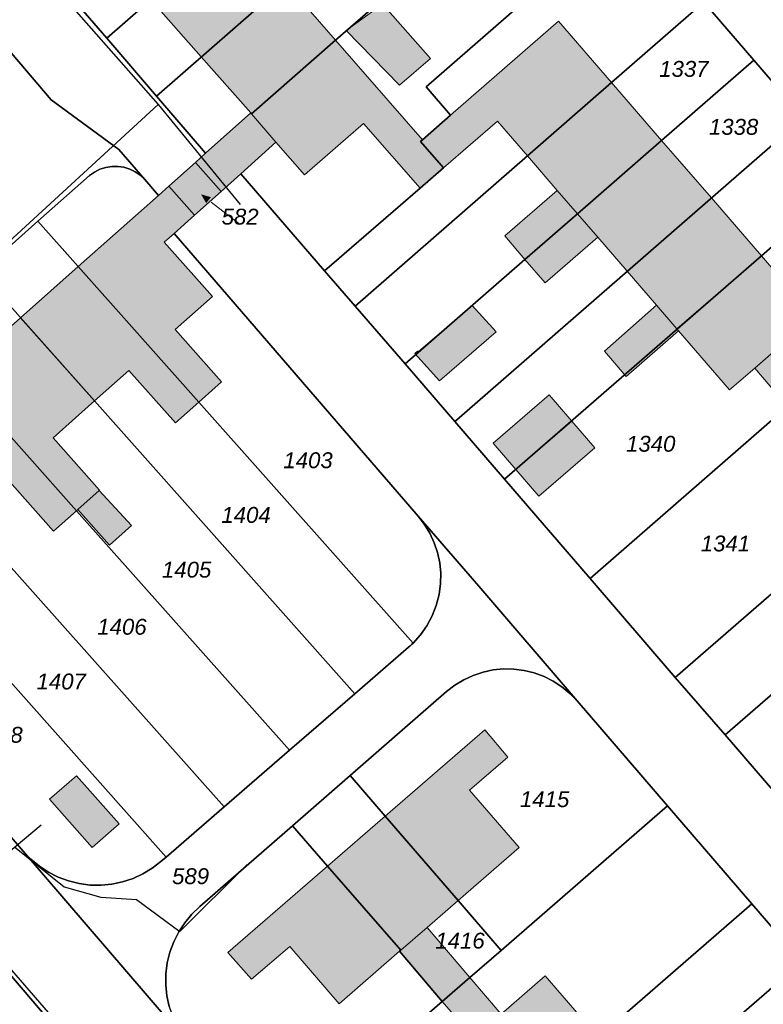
# Model space of a CAD drawing. Header units: metres. Extents: x 32338650 to 32340431, y 5701793 to 5703325.
# Tile 251 of 256: x 32339893 to 32339951, y 5702646 to 5702724. Entities that reach past the tile are written whole.
import ezdxf

# ---------------------------------------------------------------- set-up
doc = ezdxf.new("R2010")
doc.units = ezdxf.units.M
doc.header["$LTSCALE"] = 0.1
doc.layers.add('Keine', color=7, linetype='Continuous', lineweight=9)
for name, color, linetype, lineweight, true_color in [('LPB-BE-Flurstück_Grenze', 7, 'Continuous', 70, 0x004c99), ('LPB-BE-Flurstück_Nummer', 7, 'Continuous', 70, 0x004c99), ('LPB-BE-Gebäude', 7, 'Continuous', 70, 0x004c99), ('LPB-BE-Leitung_VodavoneWest_linie_FS', 7, 'Continuous', 50, 0xedede2), ('LPB-BE-Straße', 7, 'Continuous', 70, 0x004c99)]:
    doc.layers.add(name, color=color, linetype=linetype, lineweight=lineweight, true_color=true_color)
doc.styles.add('Arial (italic)', font='ariali.ttf')

# ---------------------------------------------------------------- blocks, each defined once
blk = doc.blocks.new('2004')
at = {"layer": 'Keine', "color": 7, "linetype": 'Continuous'}
blk.add_solid([(0, 0), (0.75, -0.3), (0.75, 0.3)], dxfattribs=at)

msp = doc.modelspace()

# ---------------------------------------------------------------- hatches: boundary and pattern name
at = {"layer": 'LPB-BE-Gebäude', "linetype": 'Continuous', "lineweight": 0, "true_color": 0xc7c8ca}
for points in [[(32339902.821, 5702725.372), (32339906.788, 5702720.846), (32339913.421, 5702726.648), (32339911.815, 5702728.495), (32339909.473, 5702731.173), (32339902.821, 5702725.372)], [(32339902.821, 5702725.372), (32339906.788, 5702720.846), (32339913.421, 5702726.648), (32339911.815, 5702728.495), (32339909.473, 5702731.173), (32339902.821, 5702725.372)], [(32339913.421, 5702726.648), (32339906.788, 5702720.846), (32339910.701, 5702716.452), (32339910.738, 5702716.361), (32339917.36, 5702722.154), (32339915.028, 5702724.831), (32339913.421, 5702726.648)], [(32339913.421, 5702726.648), (32339906.788, 5702720.846), (32339910.701, 5702716.452), (32339910.738, 5702716.361), (32339917.36, 5702722.154), (32339915.028, 5702724.831), (32339913.421, 5702726.648)], [(32339918.212, 5702722.929), (32339922.389, 5702718.615), (32339924.837, 5702720.726), (32339920.878, 5702725.222), (32339920.504, 5702724.897), (32339920.667, 5702724.72), (32339918.212, 5702722.929)], [(32339918.212, 5702722.929), (32339922.389, 5702718.615), (32339924.837, 5702720.726), (32339920.878, 5702725.222), (32339920.504, 5702724.897), (32339920.667, 5702724.72), (32339918.212, 5702722.929)], [(32339924.059, 5702714.193), (32339925.865, 5702712.118), (32339930.109, 5702715.786), (32339932.469, 5702713.058), (32339939.09, 5702718.831), (32339934.925, 5702723.665), (32339926.425, 5702716.258), (32339924.214, 5702714.327), (32339924.059, 5702714.193)], [(32339924.059, 5702714.193), (32339925.865, 5702712.118), (32339930.109, 5702715.786), (32339932.469, 5702713.058), (32339939.09, 5702718.831), (32339934.925, 5702723.665), (32339926.425, 5702716.258), (32339924.214, 5702714.327), (32339924.059, 5702714.193)], [(32339917.36, 5702722.154), (32339910.738, 5702716.361), (32339910.701, 5702716.452), (32339907.138, 5702713.256), (32339906.348, 5702712.538), (32339908.366, 5702710.263), (32339909.904, 5702711.651), (32339912.668, 5702714.14), (32339914.925, 5702711.576), (32339919.564, 5702715.608), (32339924.018, 5702710.512), (32339925.865, 5702712.118), (32339924.059, 5702714.193), (32339924.214, 5702714.327), (32339917.36, 5702722.154)], [(32339917.36, 5702722.154), (32339910.738, 5702716.361), (32339910.701, 5702716.452), (32339907.138, 5702713.256), (32339906.348, 5702712.538), (32339908.366, 5702710.263), (32339909.904, 5702711.651), (32339912.668, 5702714.14), (32339914.925, 5702711.576), (32339919.564, 5702715.608), (32339924.018, 5702710.512), (32339925.865, 5702712.118), (32339924.059, 5702714.193), (32339924.214, 5702714.327), (32339917.36, 5702722.154)], [(32339934.819, 5702710.329), (32339930.679, 5702706.756), (32339932.265, 5702704.9), (32339936.405, 5702708.503), (32339943.026, 5702714.266), (32339939.09, 5702718.831), (32339932.469, 5702713.058), (32339934.819, 5702710.329)], [(32339934.819, 5702710.329), (32339930.679, 5702706.756), (32339932.265, 5702704.9), (32339936.405, 5702708.503), (32339943.026, 5702714.266), (32339939.09, 5702718.831), (32339932.469, 5702713.058), (32339934.819, 5702710.329)], [(32339906.348, 5702712.538), (32339908.366, 5702710.263), (32339909.904, 5702711.651), (32339912.668, 5702714.14), (32339910.738, 5702716.361), (32339910.701, 5702716.452), (32339907.138, 5702713.256), (32339906.348, 5702712.538)], [(32339906.348, 5702712.538), (32339908.366, 5702710.263), (32339909.904, 5702711.651), (32339912.668, 5702714.14), (32339910.738, 5702716.361), (32339910.701, 5702716.452), (32339907.138, 5702713.256), (32339906.348, 5702712.538)], [(32339936.405, 5702708.503), (32339932.265, 5702704.9), (32339933.87, 5702703.053), (32339938, 5702706.646), (32339940.313, 5702703.979), (32339946.944, 5702709.742), (32339943.026, 5702714.266), (32339936.405, 5702708.503)], [(32339936.405, 5702708.503), (32339932.265, 5702704.9), (32339933.87, 5702703.053), (32339938, 5702706.646), (32339940.313, 5702703.979), (32339946.944, 5702709.742), (32339943.026, 5702714.266), (32339936.405, 5702708.503)], [(32339897.116, 5702704.34), (32339906.596, 5702693.674), (32339908.382, 5702695.262), (32339904.739, 5702699.394), (32339907.667, 5702701.996), (32339903.879, 5702706.254), (32339904.667, 5702706.933), (32339906.268, 5702708.378), (32339908.366, 5702710.263), (32339906.348, 5702712.538), (32339904.24, 5702710.673), (32339903.429, 5702709.925), (32339897.116, 5702704.34)], [(32339897.116, 5702704.34), (32339906.596, 5702693.674), (32339908.382, 5702695.262), (32339904.739, 5702699.394), (32339907.667, 5702701.996), (32339903.879, 5702706.254), (32339904.667, 5702706.933), (32339906.268, 5702708.378), (32339908.366, 5702710.263), (32339906.348, 5702712.538), (32339904.24, 5702710.673), (32339903.429, 5702709.925), (32339897.116, 5702704.34)], [(32339904.24, 5702710.673), (32339906.268, 5702708.378), (32339908.366, 5702710.263), (32339906.348, 5702712.538), (32339904.24, 5702710.673)], [(32339904.24, 5702710.673), (32339906.268, 5702708.378), (32339908.366, 5702710.263), (32339906.348, 5702712.538), (32339904.24, 5702710.673)], [(32339934.819, 5702710.329), (32339930.679, 5702706.756), (32339932.265, 5702704.9), (32339936.405, 5702708.503), (32339934.819, 5702710.329)], [(32339934.819, 5702710.329), (32339930.679, 5702706.756), (32339932.265, 5702704.9), (32339936.405, 5702708.503), (32339934.819, 5702710.329)], [(32339944.24, 5702699.435), (32339950.88, 5702705.187), (32339946.944, 5702709.742), (32339940.313, 5702703.979), (32339942.615, 5702701.303), (32339944.24, 5702699.435)], [(32339944.24, 5702699.435), (32339950.88, 5702705.187), (32339946.944, 5702709.742), (32339940.313, 5702703.979), (32339942.615, 5702701.303), (32339944.24, 5702699.435)], [(32339932.265, 5702704.9), (32339933.87, 5702703.053), (32339938, 5702706.646), (32339936.405, 5702708.503), (32339932.265, 5702704.9)], [(32339932.265, 5702704.9), (32339933.87, 5702703.053), (32339938, 5702706.646), (32339936.405, 5702708.503), (32339932.265, 5702704.9)], [(32339944.354, 5702699.29), (32339948.377, 5702694.642), (32339950.367, 5702696.332), (32339952.946, 5702693.314), (32339955.093, 5702695.177), (32339952.505, 5702698.195), (32339955.016, 5702700.384), (32339950.88, 5702705.187), (32339944.24, 5702699.435), (32339944.354, 5702699.29)], [(32339944.354, 5702699.29), (32339948.377, 5702694.642), (32339950.367, 5702696.332), (32339952.946, 5702693.314), (32339955.093, 5702695.177), (32339952.505, 5702698.195), (32339955.016, 5702700.384), (32339950.88, 5702705.187), (32339944.24, 5702699.435), (32339944.354, 5702699.29)], [(32339904.768, 5702692.047), (32339906.596, 5702693.674), (32339897.116, 5702704.34), (32339892.567, 5702700.304), (32339898.403, 5702693.76), (32339901.104, 5702696.161), (32339904.768, 5702692.047)], [(32339904.768, 5702692.047), (32339906.596, 5702693.674), (32339897.116, 5702704.34), (32339892.567, 5702700.304), (32339898.403, 5702693.76), (32339901.104, 5702696.161), (32339904.768, 5702692.047)], [(32339925.549, 5702695.348), (32339930.009, 5702699.198), (32339928.113, 5702701.267), (32339923.871, 5702697.629), (32339923.823, 5702697.681), (32339923.615, 5702697.499), (32339925.549, 5702695.348)], [(32339925.549, 5702695.348), (32339930.009, 5702699.198), (32339928.113, 5702701.267), (32339923.871, 5702697.629), (32339923.823, 5702697.681), (32339923.615, 5702697.499), (32339925.549, 5702695.348)], [(32339938.523, 5702697.668), (32339940.243, 5702695.676), (32339944.354, 5702699.29), (32339944.24, 5702699.435), (32339942.615, 5702701.303), (32339938.523, 5702697.668)], [(32339938.523, 5702697.668), (32339940.243, 5702695.676), (32339944.354, 5702699.29), (32339944.24, 5702699.435), (32339942.615, 5702701.303), (32339938.523, 5702697.668)], [(32339895.142, 5702690.851), (32339898.403, 5702693.76), (32339892.567, 5702700.304), (32339887.488, 5702695.779), (32339896.969, 5702685.122), (32339897.073, 5702685.218), (32339898.755, 5702686.71), (32339898.796, 5702686.738), (32339895.142, 5702690.851)], [(32339895.142, 5702690.851), (32339898.403, 5702693.76), (32339892.567, 5702700.304), (32339887.488, 5702695.779), (32339896.969, 5702685.122), (32339897.073, 5702685.218), (32339898.755, 5702686.71), (32339898.796, 5702686.738), (32339895.142, 5702690.851)], [(32339950.367, 5702696.332), (32339952.946, 5702693.314), (32339955.093, 5702695.177), (32339952.505, 5702698.195), (32339950.367, 5702696.332)], [(32339950.367, 5702696.332), (32339952.946, 5702693.314), (32339955.093, 5702695.177), (32339952.505, 5702698.195), (32339950.367, 5702696.332)], [(32339891.507, 5702687.618), (32339895.161, 5702683.515), (32339896.969, 5702685.122), (32339887.488, 5702695.779), (32339882.388, 5702691.244), (32339888.215, 5702684.701), (32339891.507, 5702687.618)], [(32339891.507, 5702687.618), (32339895.161, 5702683.515), (32339896.969, 5702685.122), (32339887.488, 5702695.779), (32339882.388, 5702691.244), (32339888.215, 5702684.701), (32339891.507, 5702687.618)], [(32339929.771, 5702690.441), (32339931.567, 5702688.366), (32339935.956, 5702692.169), (32339934.18, 5702694.254), (32339929.771, 5702690.441)], [(32339929.771, 5702690.441), (32339931.567, 5702688.366), (32339935.956, 5702692.169), (32339934.18, 5702694.254), (32339929.771, 5702690.441)], [(32339931.567, 5702688.366), (32339933.363, 5702686.271), (32339937.761, 5702690.064), (32339935.956, 5702692.169), (32339931.567, 5702688.366)], [(32339931.567, 5702688.366), (32339933.363, 5702686.271), (32339937.761, 5702690.064), (32339935.956, 5702692.169), (32339931.567, 5702688.366)], [(32339897.073, 5702685.218), (32339899.57, 5702682.413), (32339901.294, 5702683.944), (32339898.755, 5702686.71), (32339897.073, 5702685.218)], [(32339897.073, 5702685.218), (32339899.57, 5702682.413), (32339901.294, 5702683.944), (32339898.755, 5702686.71), (32339897.073, 5702685.218)], [(32339930.93, 5702665.726), (32339929.106, 5702667.862), (32339921.282, 5702661.078), (32339927.005, 5702654.438), (32339931.819, 5702658.614), (32339927.92, 5702663.107), (32339930.93, 5702665.726)], [(32339930.93, 5702665.726), (32339929.106, 5702667.862), (32339921.282, 5702661.078), (32339927.005, 5702654.438), (32339931.819, 5702658.614), (32339927.92, 5702663.107), (32339930.93, 5702665.726)], [(32339898.194, 5702658.612), (32339900.331, 5702660.456), (32339896.964, 5702664.247), (32339894.837, 5702662.403), (32339898.194, 5702658.612)], [(32339898.194, 5702658.612), (32339900.331, 5702660.456), (32339896.964, 5702664.247), (32339894.837, 5702662.403), (32339898.194, 5702658.612)], [(32339927.005, 5702654.438), (32339921.282, 5702661.078), (32339916.737, 5702657.131), (32339922.501, 5702650.52), (32339922.398, 5702650.434), (32339925.768, 5702646.483), (32339927.947, 5702648.375), (32339924.566, 5702652.307), (32339927.005, 5702654.438)], [(32339927.005, 5702654.438), (32339921.282, 5702661.078), (32339916.737, 5702657.131), (32339922.501, 5702650.52), (32339922.398, 5702650.434), (32339925.768, 5702646.483), (32339927.947, 5702648.375), (32339924.566, 5702652.307), (32339927.005, 5702654.438)], [(32339913.776, 5702650.798), (32339917.655, 5702646.305), (32339922.398, 5702650.434), (32339922.501, 5702650.52), (32339916.737, 5702657.131), (32339908.883, 5702650.338), (32339910.739, 5702648.24), (32339913.776, 5702650.798)], [(32339913.776, 5702650.798), (32339917.655, 5702646.305), (32339922.398, 5702650.434), (32339922.501, 5702650.52), (32339916.737, 5702657.131), (32339908.883, 5702650.338), (32339910.739, 5702648.24), (32339913.776, 5702650.798)], [(32339925.768, 5702646.483), (32339927.947, 5702648.375), (32339924.566, 5702652.307), (32339922.501, 5702650.52), (32339922.398, 5702650.434), (32339925.768, 5702646.483)], [(32339925.768, 5702646.483), (32339927.947, 5702648.375), (32339924.566, 5702652.307), (32339922.501, 5702650.52), (32339922.398, 5702650.434), (32339925.768, 5702646.483)], [(32339927.278, 5702642.778), (32339931.423, 5702637.935), (32339938.042, 5702643.668), (32339933.867, 5702648.502), (32339930.411, 5702645.492), (32339927.947, 5702648.375), (32339925.768, 5702646.483), (32339928.243, 5702643.609), (32339927.278, 5702642.778)], [(32339927.278, 5702642.778), (32339931.423, 5702637.935), (32339938.042, 5702643.668), (32339933.867, 5702648.502), (32339930.411, 5702645.492), (32339927.947, 5702648.375), (32339925.768, 5702646.483), (32339928.243, 5702643.609), (32339927.278, 5702642.778)]]:
    msp.add_hatch(color=9, dxfattribs=at).paths.add_polyline_path(points)

# ---------------------------------------------------------------- linework, layer by layer
at = {"layer": 'LPB-BE-Flurstück_Grenze', "color": 253, "linetype": 'Continuous', "lineweight": 25, "true_color": 0xadadad, "transparency": 33554687, "flags": 128}
for points in [[(32339895.819, 5702783.832), (32339899.697, 5702779.329), (32339903.614, 5702774.786), (32339907.55, 5702770.211), (32339912.202, 5702764.806), (32339913.148, 5702763.707), (32339919.051, 5702756.85), (32339923.609, 5702751.569), (32339927.535, 5702747.005), (32339931.471, 5702742.45), (32339935.388, 5702737.906), (32339938.56, 5702734.224), (32339940.26, 5702732.242), (32339946.365, 5702725.167), (32339950.291, 5702720.603), (32339954.208, 5702716.059)], [(32339895.819, 5702783.832), (32339899.697, 5702779.329), (32339903.614, 5702774.786), (32339907.55, 5702770.211), (32339912.202, 5702764.806), (32339913.148, 5702763.707), (32339919.051, 5702756.85), (32339923.609, 5702751.569), (32339927.535, 5702747.005), (32339931.471, 5702742.45), (32339935.388, 5702737.906), (32339938.56, 5702734.224), (32339940.26, 5702732.242), (32339946.365, 5702725.167), (32339950.291, 5702720.603), (32339954.208, 5702716.059)], [(32339895.427, 5702726.876), (32339899.353, 5702722.312), (32339909.473, 5702731.173), (32339927.535, 5702747.005), (32339923.609, 5702751.569), (32339909.668, 5702739.351), (32339898.894, 5702729.916), (32339895.427, 5702726.876)], [(32339895.427, 5702726.876), (32339899.353, 5702722.312), (32339909.473, 5702731.173), (32339927.535, 5702747.005), (32339923.609, 5702751.569), (32339909.668, 5702739.351), (32339898.894, 5702729.916), (32339895.427, 5702726.876)], [(32339899.353, 5702722.312), (32339903.269, 5702717.748), (32339913.421, 5702726.648), (32339917.573, 5702730.281), (32339931.471, 5702742.45), (32339927.535, 5702747.005), (32339909.473, 5702731.173), (32339899.353, 5702722.312)], [(32339899.353, 5702722.312), (32339903.269, 5702717.748), (32339913.421, 5702726.648), (32339917.573, 5702730.281), (32339931.471, 5702742.45), (32339927.535, 5702747.005), (32339909.473, 5702731.173), (32339899.353, 5702722.312)], [(32339903.269, 5702717.748), (32339907.138, 5702713.256), (32339910.701, 5702716.452), (32339910.738, 5702716.361), (32339917.36, 5702722.154), (32339920.504, 5702724.897), (32339920.878, 5702725.222), (32339935.388, 5702737.906), (32339931.471, 5702742.45), (32339917.573, 5702730.281), (32339913.421, 5702726.648), (32339903.269, 5702717.748)], [(32339903.269, 5702717.748), (32339907.138, 5702713.256), (32339910.701, 5702716.452), (32339910.738, 5702716.361), (32339917.36, 5702722.154), (32339920.504, 5702724.897), (32339920.878, 5702725.222), (32339935.388, 5702737.906), (32339931.471, 5702742.45), (32339917.573, 5702730.281), (32339913.421, 5702726.648), (32339903.269, 5702717.748)], [(32339874.082, 5702741.792), (32339890.902, 5702722.208), (32339894.972, 5702717.478), (32339900.305, 5702713.556), (32339902.34, 5702711.191), (32339903.429, 5702709.925), (32339904.24, 5702710.673), (32339906.348, 5702712.538), (32339907.138, 5702713.256), (32339903.269, 5702717.748), (32339899.353, 5702722.312), (32339895.427, 5702726.876)], [(32339874.082, 5702741.792), (32339890.902, 5702722.208), (32339894.972, 5702717.478), (32339900.305, 5702713.556), (32339902.34, 5702711.191), (32339903.429, 5702709.925), (32339904.24, 5702710.673), (32339906.348, 5702712.538), (32339907.138, 5702713.256), (32339903.269, 5702717.748), (32339899.353, 5702722.312), (32339895.427, 5702726.876)], [(32339920.504, 5702724.897), (32339917.36, 5702722.154), (32339910.738, 5702716.361), (32339910.701, 5702716.452), (32339907.138, 5702713.256), (32339906.348, 5702712.538), (32339908.366, 5702710.263), (32339909.904, 5702711.651), (32339916.506, 5702704.005), (32339924.018, 5702710.512), (32339925.865, 5702712.118), (32339924.059, 5702714.193), (32339924.214, 5702714.327), (32339926.425, 5702716.258), (32339924.485, 5702718.489), (32339933.244, 5702726.125), (32339931.533, 5702728.087), (32339935.705, 5702731.729), (32339938.56, 5702734.224), (32339935.388, 5702737.906), (32339920.878, 5702725.222), (32339920.504, 5702724.897)], [(32339920.504, 5702724.897), (32339917.36, 5702722.154), (32339910.738, 5702716.361), (32339910.701, 5702716.452), (32339907.138, 5702713.256), (32339906.348, 5702712.538), (32339908.366, 5702710.263), (32339909.904, 5702711.651), (32339916.506, 5702704.005), (32339924.018, 5702710.512), (32339925.865, 5702712.118), (32339924.059, 5702714.193), (32339924.214, 5702714.327), (32339926.425, 5702716.258), (32339924.485, 5702718.489), (32339933.244, 5702726.125), (32339931.533, 5702728.087), (32339935.705, 5702731.729), (32339938.56, 5702734.224), (32339935.388, 5702737.906), (32339920.878, 5702725.222), (32339920.504, 5702724.897)], [(32339924.059, 5702714.193), (32339925.865, 5702712.118), (32339924.018, 5702710.512), (32339916.506, 5702704.005), (32339918.904, 5702701.225), (32339932.469, 5702713.058), (32339939.09, 5702718.831), (32339946.365, 5702725.167), (32339940.26, 5702732.242), (32339933.244, 5702726.125), (32339924.485, 5702718.489), (32339926.425, 5702716.258), (32339924.214, 5702714.327), (32339924.059, 5702714.193)], [(32339924.059, 5702714.193), (32339925.865, 5702712.118), (32339924.018, 5702710.512), (32339916.506, 5702704.005), (32339918.904, 5702701.225), (32339932.469, 5702713.058), (32339939.09, 5702718.831), (32339946.365, 5702725.167), (32339940.26, 5702732.242), (32339933.244, 5702726.125), (32339924.485, 5702718.489), (32339926.425, 5702716.258), (32339924.214, 5702714.327), (32339924.059, 5702714.193)], [(32339918.904, 5702701.225), (32339922.831, 5702696.671), (32339932.265, 5702704.9), (32339936.405, 5702708.503), (32339943.026, 5702714.266), (32339950.291, 5702720.603), (32339946.365, 5702725.167), (32339939.09, 5702718.831), (32339932.469, 5702713.058), (32339918.904, 5702701.225)], [(32339918.904, 5702701.225), (32339922.831, 5702696.671), (32339932.265, 5702704.9), (32339936.405, 5702708.503), (32339943.026, 5702714.266), (32339950.291, 5702720.603), (32339946.365, 5702725.167), (32339939.09, 5702718.831), (32339932.469, 5702713.058), (32339918.904, 5702701.225)], [(32339889.401, 5702703.876), (32339893.939, 5702707.913), (32339897.989, 5702711.5), (32339898.381, 5702711.783), (32339898.811, 5702712.002), (32339899.271, 5702712.151), (32339899.748, 5702712.227), (32339900.231, 5702712.228), (32339900.707, 5702712.158), (32339901.167, 5702712.015), (32339901.6, 5702711.803), (32339901.994, 5702711.526), (32339902.34, 5702711.191), (32339900.305, 5702713.556), (32339894.972, 5702717.478), (32339890.902, 5702722.208)], [(32339889.401, 5702703.876), (32339893.939, 5702707.913), (32339897.989, 5702711.5), (32339898.381, 5702711.783), (32339898.811, 5702712.002), (32339899.271, 5702712.151), (32339899.748, 5702712.227), (32339900.231, 5702712.228), (32339900.707, 5702712.158), (32339901.167, 5702712.015), (32339901.6, 5702711.803), (32339901.994, 5702711.526), (32339902.34, 5702711.191), (32339900.305, 5702713.556), (32339894.972, 5702717.478), (32339890.902, 5702722.208)], [(32339922.831, 5702696.671), (32339926.748, 5702692.137), (32339926.904, 5702692.27), (32339954.208, 5702716.059), (32339950.291, 5702720.603), (32339943.026, 5702714.266), (32339936.405, 5702708.503), (32339932.265, 5702704.9), (32339922.831, 5702696.671)], [(32339922.831, 5702696.671), (32339926.748, 5702692.137), (32339926.904, 5702692.27), (32339954.208, 5702716.059), (32339950.291, 5702720.603), (32339943.026, 5702714.266), (32339936.405, 5702708.503), (32339932.265, 5702704.9), (32339922.831, 5702696.671)], [(32339930.665, 5702687.593), (32339950.88, 5702705.187), (32339958.134, 5702711.505), (32339954.208, 5702716.059), (32339926.904, 5702692.27), (32339926.748, 5702692.137), (32339930.665, 5702687.593)], [(32339930.665, 5702687.593), (32339950.88, 5702705.187), (32339958.134, 5702711.505), (32339954.208, 5702716.059), (32339926.904, 5702692.27), (32339926.748, 5702692.137), (32339930.665, 5702687.593)], [(32339904.24, 5702710.673), (32339906.268, 5702708.378), (32339908.366, 5702710.263), (32339906.348, 5702712.538), (32339904.24, 5702710.673)], [(32339904.24, 5702710.673), (32339906.268, 5702708.378), (32339908.366, 5702710.263), (32339906.348, 5702712.538), (32339904.24, 5702710.673)], [(32339902.34, 5702711.191), (32339901.994, 5702711.526), (32339901.6, 5702711.803), (32339901.167, 5702712.015), (32339900.707, 5702712.158), (32339900.231, 5702712.228), (32339899.748, 5702712.227), (32339899.271, 5702712.151), (32339898.811, 5702712.002), (32339898.381, 5702711.783), (32339897.989, 5702711.5), (32339893.939, 5702707.913), (32339897.116, 5702704.34), (32339906.596, 5702693.674), (32339923.462, 5702674.698), (32339924.05, 5702675.351), (32339924.556, 5702676.069), (32339924.971, 5702676.843), (32339925.291, 5702677.661), (32339925.51, 5702678.512), (32339925.625, 5702679.383), (32339925.639, 5702680.202), (32339925.562, 5702681.017), (32339925.394, 5702681.818), (32339925.137, 5702682.596), (32339924.794, 5702683.339), (32339924.371, 5702684.04), (32339923.871, 5702684.689), (32339904.667, 5702706.933), (32339906.268, 5702708.378), (32339904.24, 5702710.673), (32339903.429, 5702709.925), (32339902.34, 5702711.191)], [(32339902.34, 5702711.191), (32339901.994, 5702711.526), (32339901.6, 5702711.803), (32339901.167, 5702712.015), (32339900.707, 5702712.158), (32339900.231, 5702712.228), (32339899.748, 5702712.227), (32339899.271, 5702712.151), (32339898.811, 5702712.002), (32339898.381, 5702711.783), (32339897.989, 5702711.5), (32339893.939, 5702707.913), (32339897.116, 5702704.34), (32339906.596, 5702693.674), (32339923.462, 5702674.698), (32339924.05, 5702675.351), (32339924.556, 5702676.069), (32339924.971, 5702676.843), (32339925.291, 5702677.661), (32339925.51, 5702678.512), (32339925.625, 5702679.383), (32339925.639, 5702680.202), (32339925.562, 5702681.017), (32339925.394, 5702681.818), (32339925.137, 5702682.596), (32339924.794, 5702683.339), (32339924.371, 5702684.04), (32339923.871, 5702684.689), (32339904.667, 5702706.933), (32339906.268, 5702708.378), (32339904.24, 5702710.673), (32339903.429, 5702709.925), (32339902.34, 5702711.191)], [(32339951.931, 5702662.933), (32339948.024, 5702667.466), (32339944.107, 5702672), (32339937.4, 5702679.781), (32339930.665, 5702687.593), (32339926.748, 5702692.137), (32339922.831, 5702696.671), (32339918.904, 5702701.225), (32339916.506, 5702704.005), (32339909.904, 5702711.651), (32339908.366, 5702710.263), (32339906.268, 5702708.378), (32339904.667, 5702706.933), (32339923.871, 5702684.689), (32339928.639, 5702679.17), (32339936.385, 5702670.145), (32339943.492, 5702661.878), (32339950.141, 5702654.16), (32339954.057, 5702649.606)], [(32339951.931, 5702662.933), (32339948.024, 5702667.466), (32339944.107, 5702672), (32339937.4, 5702679.781), (32339930.665, 5702687.593), (32339926.748, 5702692.137), (32339922.831, 5702696.671), (32339918.904, 5702701.225), (32339916.506, 5702704.005), (32339909.904, 5702711.651), (32339908.366, 5702710.263), (32339906.268, 5702708.378), (32339904.667, 5702706.933), (32339923.871, 5702684.689), (32339928.639, 5702679.17), (32339936.385, 5702670.145), (32339943.492, 5702661.878), (32339950.141, 5702654.16), (32339954.057, 5702649.606)], [(32339930.665, 5702687.593), (32339937.4, 5702679.781), (32339952.946, 5702693.314), (32339955.093, 5702695.177), (32339964.869, 5702703.683), (32339958.134, 5702711.505), (32339950.88, 5702705.187), (32339930.665, 5702687.593)], [(32339930.665, 5702687.593), (32339937.4, 5702679.781), (32339952.946, 5702693.314), (32339955.093, 5702695.177), (32339964.869, 5702703.683), (32339958.134, 5702711.505), (32339950.88, 5702705.187), (32339930.665, 5702687.593)], [(32339918.875, 5702670.713), (32339923.118, 5702674.382), (32339923.235, 5702674.485), (32339923.35, 5702674.59), (32339923.462, 5702674.698), (32339906.596, 5702693.674), (32339897.116, 5702704.34), (32339893.939, 5702707.913), (32339889.401, 5702703.876), (32339918.875, 5702670.713)], [(32339918.875, 5702670.713), (32339923.118, 5702674.382), (32339923.235, 5702674.485), (32339923.35, 5702674.59), (32339923.462, 5702674.698), (32339906.596, 5702693.674), (32339897.116, 5702704.34), (32339893.939, 5702707.913), (32339889.401, 5702703.876), (32339918.875, 5702670.713)], [(32339884.312, 5702699.351), (32339887.488, 5702695.779), (32339896.969, 5702685.122), (32339913.739, 5702666.261), (32339918.875, 5702670.713), (32339889.401, 5702703.876), (32339884.312, 5702699.351)], [(32339884.312, 5702699.351), (32339887.488, 5702695.779), (32339896.969, 5702685.122), (32339913.739, 5702666.261), (32339918.875, 5702670.713), (32339889.401, 5702703.876), (32339884.312, 5702699.351)], [(32339937.4, 5702679.781), (32339944.107, 5702672), (32339971.604, 5702695.871), (32339964.869, 5702703.683), (32339955.093, 5702695.177), (32339952.946, 5702693.314), (32339937.4, 5702679.781)], [(32339937.4, 5702679.781), (32339944.107, 5702672), (32339971.604, 5702695.871), (32339964.869, 5702703.683), (32339955.093, 5702695.177), (32339952.946, 5702693.314), (32339937.4, 5702679.781)], [(32339888.215, 5702684.701), (32339908.592, 5702661.798), (32339913.739, 5702666.261), (32339896.969, 5702685.122), (32339887.488, 5702695.779), (32339884.312, 5702699.351), (32339879.213, 5702694.827), (32339888.215, 5702684.701)], [(32339888.215, 5702684.701), (32339908.592, 5702661.798), (32339913.739, 5702666.261), (32339896.969, 5702685.122), (32339887.488, 5702695.779), (32339884.312, 5702699.351), (32339879.213, 5702694.827), (32339888.215, 5702684.701)], [(32339944.107, 5702672), (32339948.024, 5702667.466), (32339957.487, 5702675.675), (32339968.268, 5702685.03), (32339975.521, 5702691.327), (32339971.604, 5702695.871), (32339944.107, 5702672)], [(32339944.107, 5702672), (32339948.024, 5702667.466), (32339957.487, 5702675.675), (32339968.268, 5702685.03), (32339975.521, 5702691.327), (32339971.604, 5702695.871), (32339944.107, 5702672)], [(32339887.361, 5702676.57), (32339904.027, 5702657.843), (32339908.592, 5702661.798), (32339888.215, 5702684.701), (32339879.213, 5702694.827), (32339874.685, 5702690.82), (32339877.881, 5702687.226), (32339887.361, 5702676.57)], [(32339887.361, 5702676.57), (32339904.027, 5702657.843), (32339908.592, 5702661.798), (32339888.215, 5702684.701), (32339879.213, 5702694.827), (32339874.685, 5702690.82), (32339877.881, 5702687.226), (32339887.361, 5702676.57)], [(32339948.024, 5702667.466), (32339951.931, 5702662.933), (32339972.204, 5702680.475), (32339973.709, 5702681.774), (32339979.456, 5702686.753), (32339975.521, 5702691.327), (32339968.268, 5702685.03), (32339957.487, 5702675.675), (32339948.024, 5702667.466)], [(32339948.024, 5702667.466), (32339951.931, 5702662.933), (32339972.204, 5702680.475), (32339973.709, 5702681.774), (32339979.456, 5702686.753), (32339975.521, 5702691.327), (32339968.268, 5702685.03), (32339957.487, 5702675.675), (32339948.024, 5702667.466)], [(32339904.271, 5702646.092), (32339904.089, 5702646.939), (32339904.002, 5702647.8), (32339904.011, 5702648.666), (32339904.122, 5702649.526), (32339904.329, 5702650.368), (32339904.629, 5702651.181), (32339905.019, 5702651.956), (32339905.493, 5702652.681), (32339906.046, 5702653.349), (32339906.67, 5702653.951), (32339913.965, 5702660.307), (32339918.521, 5702664.273), (32339926.107, 5702670.877), (32339926.754, 5702671.379), (32339927.452, 5702671.805), (32339928.195, 5702672.15), (32339928.971, 5702672.41), (32339929.771, 5702672.581), (32339930.586, 5702672.662), (32339931.404, 5702672.651), (32339932.214, 5702672.545), (32339933.007, 5702672.349), (32339933.773, 5702672.065), (32339934.503, 5702671.698), (32339935.187, 5702671.252), (32339935.817, 5702670.732), (32339936.385, 5702670.145), (32339928.639, 5702679.17), (32339923.871, 5702684.689), (32339924.371, 5702684.04), (32339924.794, 5702683.339), (32339925.137, 5702682.596), (32339925.394, 5702681.818), (32339925.562, 5702681.017), (32339925.639, 5702680.202), (32339925.625, 5702679.383), (32339925.51, 5702678.512), (32339925.291, 5702677.661), (32339924.971, 5702676.843), (32339924.556, 5702676.069), (32339924.05, 5702675.351), (32339923.462, 5702674.698), (32339923.35, 5702674.59), (32339923.235, 5702674.485), (32339923.118, 5702674.382), (32339918.875, 5702670.713), (32339913.739, 5702666.261), (32339908.592, 5702661.798), (32339904.027, 5702657.843), (32339903.623, 5702657.499)], [(32339904.271, 5702646.092), (32339904.089, 5702646.939), (32339904.002, 5702647.8), (32339904.011, 5702648.666), (32339904.122, 5702649.526), (32339904.329, 5702650.368), (32339904.629, 5702651.181), (32339905.019, 5702651.956), (32339905.493, 5702652.681), (32339906.046, 5702653.349), (32339906.67, 5702653.951), (32339913.965, 5702660.307), (32339918.521, 5702664.273), (32339926.107, 5702670.877), (32339926.754, 5702671.379), (32339927.452, 5702671.805), (32339928.195, 5702672.15), (32339928.971, 5702672.41), (32339929.771, 5702672.581), (32339930.586, 5702672.662), (32339931.404, 5702672.651), (32339932.214, 5702672.545), (32339933.007, 5702672.349), (32339933.773, 5702672.065), (32339934.503, 5702671.698), (32339935.187, 5702671.252), (32339935.817, 5702670.732), (32339936.385, 5702670.145), (32339928.639, 5702679.17), (32339923.871, 5702684.689), (32339924.371, 5702684.04), (32339924.794, 5702683.339), (32339925.137, 5702682.596), (32339925.394, 5702681.818), (32339925.562, 5702681.017), (32339925.639, 5702680.202), (32339925.625, 5702679.383), (32339925.51, 5702678.512), (32339925.291, 5702677.661), (32339924.971, 5702676.843), (32339924.556, 5702676.069), (32339924.05, 5702675.351), (32339923.462, 5702674.698), (32339923.35, 5702674.59), (32339923.235, 5702674.485), (32339923.118, 5702674.382), (32339918.875, 5702670.713), (32339913.739, 5702666.261), (32339908.592, 5702661.798), (32339904.027, 5702657.843), (32339903.623, 5702657.499)], [(32339905.883, 5702643.056), (32339892.788, 5702658.304), (32339874.239, 5702679.94), (32339872.671, 5702678.543), (32339870.552, 5702676.649), (32339868.932, 5702675.204), (32339873.965, 5702669.333), (32339880.841, 5702661.306), (32339884.786, 5702656.711), (32339888.654, 5702652.189), (32339895.349, 5702644.378)], [(32339905.883, 5702643.056), (32339892.788, 5702658.304), (32339874.239, 5702679.94), (32339872.671, 5702678.543), (32339870.552, 5702676.649), (32339868.932, 5702675.204), (32339873.965, 5702669.333), (32339880.841, 5702661.306), (32339884.786, 5702656.711), (32339888.654, 5702652.189), (32339895.349, 5702644.378)], [(32339874.239, 5702679.94), (32339892.788, 5702658.304), (32339893.386, 5702657.682), (32339894.05, 5702657.131), (32339894.772, 5702656.658), (32339895.542, 5702656.269), (32339896.35, 5702655.968), (32339897.188, 5702655.76), (32339898.043, 5702655.646)], [(32339874.239, 5702679.94), (32339892.788, 5702658.304), (32339893.386, 5702657.682), (32339894.05, 5702657.131), (32339894.772, 5702656.658), (32339895.542, 5702656.269), (32339896.35, 5702655.968), (32339897.188, 5702655.76), (32339898.043, 5702655.646)], [(32339898.043, 5702655.646), (32339898.904, 5702655.633), (32339899.762, 5702655.716), (32339900.604, 5702655.895), (32339901.422, 5702656.166), (32339902.204, 5702656.527), (32339902.941, 5702656.973), (32339903.623, 5702657.499), (32339904.027, 5702657.843), (32339887.361, 5702676.57)], [(32339898.043, 5702655.646), (32339898.904, 5702655.633), (32339899.762, 5702655.716), (32339900.604, 5702655.895), (32339901.422, 5702656.166), (32339902.204, 5702656.527), (32339902.941, 5702656.973), (32339903.623, 5702657.499), (32339904.027, 5702657.843), (32339887.361, 5702676.57)], [(32339918.521, 5702664.273), (32339921.282, 5702661.078), (32339927.005, 5702654.438), (32339930.396, 5702650.506), (32339943.492, 5702661.878), (32339936.385, 5702670.145), (32339935.817, 5702670.732), (32339935.187, 5702671.252), (32339934.503, 5702671.698), (32339933.773, 5702672.065), (32339933.007, 5702672.349), (32339932.214, 5702672.545), (32339931.404, 5702672.651), (32339930.586, 5702672.662), (32339929.771, 5702672.581), (32339928.971, 5702672.41), (32339928.195, 5702672.15), (32339927.452, 5702671.805), (32339926.754, 5702671.379), (32339926.107, 5702670.877), (32339918.521, 5702664.273)], [(32339918.521, 5702664.273), (32339921.282, 5702661.078), (32339927.005, 5702654.438), (32339930.396, 5702650.506), (32339943.492, 5702661.878), (32339936.385, 5702670.145), (32339935.817, 5702670.732), (32339935.187, 5702671.252), (32339934.503, 5702671.698), (32339933.773, 5702672.065), (32339933.007, 5702672.349), (32339932.214, 5702672.545), (32339931.404, 5702672.651), (32339930.586, 5702672.662), (32339929.771, 5702672.581), (32339928.971, 5702672.41), (32339928.195, 5702672.15), (32339927.452, 5702671.805), (32339926.754, 5702671.379), (32339926.107, 5702670.877), (32339918.521, 5702664.273)], [(32339913.965, 5702660.307), (32339916.737, 5702657.131), (32339922.501, 5702650.52), (32339922.398, 5702650.434), (32339925.768, 5702646.483), (32339927.947, 5702648.375), (32339930.396, 5702650.506), (32339927.005, 5702654.438), (32339921.282, 5702661.078), (32339918.521, 5702664.273), (32339913.965, 5702660.307)], [(32339913.965, 5702660.307), (32339916.737, 5702657.131), (32339922.501, 5702650.52), (32339922.398, 5702650.434), (32339925.768, 5702646.483), (32339927.947, 5702648.375), (32339930.396, 5702650.506), (32339927.005, 5702654.438), (32339921.282, 5702661.078), (32339918.521, 5702664.273), (32339913.965, 5702660.307)], [(32339912.694, 5702635.131), (32339919.333, 5702627.413), (32339950.141, 5702654.16), (32339943.492, 5702661.878), (32339930.396, 5702650.506), (32339927.947, 5702648.375), (32339925.768, 5702646.483), (32339912.694, 5702635.131)], [(32339912.694, 5702635.131), (32339919.333, 5702627.413), (32339950.141, 5702654.16), (32339943.492, 5702661.878), (32339930.396, 5702650.506), (32339927.947, 5702648.375), (32339925.768, 5702646.483), (32339912.694, 5702635.131)], [(32339905.883, 5702643.056), (32339912.694, 5702635.131), (32339925.768, 5702646.483), (32339922.398, 5702650.434), (32339922.501, 5702650.52), (32339916.737, 5702657.131), (32339913.965, 5702660.307), (32339906.67, 5702653.951), (32339906.046, 5702653.349), (32339905.493, 5702652.681), (32339905.019, 5702651.956), (32339904.629, 5702651.181), (32339904.329, 5702650.368), (32339904.122, 5702649.526), (32339904.011, 5702648.666), (32339904.002, 5702647.8), (32339904.089, 5702646.939), (32339904.271, 5702646.092), (32339904.545, 5702645.271), (32339904.908, 5702644.484), (32339905.356, 5702643.743), (32339905.883, 5702643.056)], [(32339905.883, 5702643.056), (32339912.694, 5702635.131), (32339925.768, 5702646.483), (32339922.398, 5702650.434), (32339922.501, 5702650.52), (32339916.737, 5702657.131), (32339913.965, 5702660.307), (32339906.67, 5702653.951), (32339906.046, 5702653.349), (32339905.493, 5702652.681), (32339905.019, 5702651.956), (32339904.629, 5702651.181), (32339904.329, 5702650.368), (32339904.122, 5702649.526), (32339904.011, 5702648.666), (32339904.002, 5702647.8), (32339904.089, 5702646.939), (32339904.271, 5702646.092), (32339904.545, 5702645.271), (32339904.908, 5702644.484), (32339905.356, 5702643.743), (32339905.883, 5702643.056)], [(32339903.623, 5702657.499), (32339902.941, 5702656.973), (32339902.204, 5702656.527), (32339901.422, 5702656.166), (32339900.604, 5702655.895), (32339899.762, 5702655.716), (32339898.904, 5702655.633), (32339898.043, 5702655.646), (32339897.188, 5702655.76), (32339896.35, 5702655.968), (32339895.542, 5702656.269), (32339894.772, 5702656.658), (32339894.05, 5702657.131), (32339893.386, 5702657.682), (32339892.788, 5702658.304), (32339905.883, 5702643.056)], [(32339903.623, 5702657.499), (32339902.941, 5702656.973), (32339902.204, 5702656.527), (32339901.422, 5702656.166), (32339900.604, 5702655.895), (32339899.762, 5702655.716), (32339898.904, 5702655.633), (32339898.043, 5702655.646), (32339897.188, 5702655.76), (32339896.35, 5702655.968), (32339895.542, 5702656.269), (32339894.772, 5702656.658), (32339894.05, 5702657.131), (32339893.386, 5702657.682), (32339892.788, 5702658.304), (32339905.883, 5702643.056)], [(32339919.333, 5702627.413), (32339923.24, 5702622.869), (32339954.057, 5702649.606), (32339950.141, 5702654.16), (32339919.333, 5702627.413)], [(32339919.333, 5702627.413), (32339923.24, 5702622.869), (32339954.057, 5702649.606), (32339950.141, 5702654.16), (32339919.333, 5702627.413)], [(32339864.109, 5702630.779), (32339870.861, 5702623.127), (32339884.361, 5702634.842), (32339886.519, 5702636.715), (32339895.349, 5702644.378), (32339888.654, 5702652.189), (32339881.804, 5702646.215), (32339864.109, 5702630.779)], [(32339864.109, 5702630.779), (32339870.861, 5702623.127), (32339884.361, 5702634.842), (32339886.519, 5702636.715), (32339895.349, 5702644.378), (32339888.654, 5702652.189), (32339881.804, 5702646.215), (32339864.109, 5702630.779)], [(32339923.24, 5702622.869), (32339927.147, 5702618.326), (32339945.855, 5702634.561), (32339957.965, 5702645.072), (32339954.057, 5702649.606), (32339923.24, 5702622.869)], [(32339923.24, 5702622.869), (32339927.147, 5702618.326), (32339945.855, 5702634.561), (32339957.965, 5702645.072), (32339954.057, 5702649.606), (32339923.24, 5702622.869)]]:
    msp.add_lwpolyline(points, dxfattribs=at)
at = {"layer": 'LPB-BE-Flurstück_Nummer', "color": 252, "linetype": 'Continuous', "lineweight": 5, "true_color": 0x888888}
msp.add_line((32339907.56662, 5702709.4157), (32339909.853, 5702707.645), dxfattribs=at)
msp.add_line((32339907.56662, 5702709.4157), (32339909.853, 5702707.645), dxfattribs=at)
at = {"layer": 'LPB-BE-Gebäude', "color": 7, "linetype": 'Continuous', "lineweight": 9, "flags": 128}
for points in [[(32339902.821, 5702725.372), (32339906.788, 5702720.846), (32339913.421, 5702726.648), (32339911.815, 5702728.495), (32339909.473, 5702731.173), (32339902.821, 5702725.372)], [(32339902.821, 5702725.372), (32339906.788, 5702720.846), (32339913.421, 5702726.648), (32339911.815, 5702728.495), (32339909.473, 5702731.173), (32339902.821, 5702725.372)], [(32339913.421, 5702726.648), (32339906.788, 5702720.846), (32339910.701, 5702716.452), (32339910.738, 5702716.361), (32339917.36, 5702722.154), (32339915.028, 5702724.831), (32339913.421, 5702726.648)], [(32339913.421, 5702726.648), (32339906.788, 5702720.846), (32339910.701, 5702716.452), (32339910.738, 5702716.361), (32339917.36, 5702722.154), (32339915.028, 5702724.831), (32339913.421, 5702726.648)], [(32339918.212, 5702722.929), (32339922.389, 5702718.615), (32339924.837, 5702720.726), (32339920.878, 5702725.222), (32339920.504, 5702724.897), (32339920.667, 5702724.72), (32339918.212, 5702722.929)], [(32339918.212, 5702722.929), (32339922.389, 5702718.615), (32339924.837, 5702720.726), (32339920.878, 5702725.222), (32339920.504, 5702724.897), (32339920.667, 5702724.72), (32339918.212, 5702722.929)], [(32339924.059, 5702714.193), (32339925.865, 5702712.118), (32339930.109, 5702715.786), (32339932.469, 5702713.058), (32339939.09, 5702718.831), (32339934.925, 5702723.665), (32339926.425, 5702716.258), (32339924.214, 5702714.327), (32339924.059, 5702714.193)], [(32339924.059, 5702714.193), (32339925.865, 5702712.118), (32339930.109, 5702715.786), (32339932.469, 5702713.058), (32339939.09, 5702718.831), (32339934.925, 5702723.665), (32339926.425, 5702716.258), (32339924.214, 5702714.327), (32339924.059, 5702714.193)], [(32339917.36, 5702722.154), (32339910.738, 5702716.361), (32339910.701, 5702716.452), (32339907.138, 5702713.256), (32339906.348, 5702712.538), (32339908.366, 5702710.263), (32339909.904, 5702711.651), (32339912.668, 5702714.14), (32339914.925, 5702711.576), (32339919.564, 5702715.608), (32339924.018, 5702710.512), (32339925.865, 5702712.118), (32339924.059, 5702714.193), (32339924.214, 5702714.327), (32339917.36, 5702722.154)], [(32339917.36, 5702722.154), (32339910.738, 5702716.361), (32339910.701, 5702716.452), (32339907.138, 5702713.256), (32339906.348, 5702712.538), (32339908.366, 5702710.263), (32339909.904, 5702711.651), (32339912.668, 5702714.14), (32339914.925, 5702711.576), (32339919.564, 5702715.608), (32339924.018, 5702710.512), (32339925.865, 5702712.118), (32339924.059, 5702714.193), (32339924.214, 5702714.327), (32339917.36, 5702722.154)], [(32339934.819, 5702710.329), (32339930.679, 5702706.756), (32339932.265, 5702704.9), (32339936.405, 5702708.503), (32339943.026, 5702714.266), (32339939.09, 5702718.831), (32339932.469, 5702713.058), (32339934.819, 5702710.329)], [(32339934.819, 5702710.329), (32339930.679, 5702706.756), (32339932.265, 5702704.9), (32339936.405, 5702708.503), (32339943.026, 5702714.266), (32339939.09, 5702718.831), (32339932.469, 5702713.058), (32339934.819, 5702710.329)], [(32339906.348, 5702712.538), (32339908.366, 5702710.263), (32339909.904, 5702711.651), (32339912.668, 5702714.14), (32339910.738, 5702716.361), (32339910.701, 5702716.452), (32339907.138, 5702713.256), (32339906.348, 5702712.538)], [(32339906.348, 5702712.538), (32339908.366, 5702710.263), (32339909.904, 5702711.651), (32339912.668, 5702714.14), (32339910.738, 5702716.361), (32339910.701, 5702716.452), (32339907.138, 5702713.256), (32339906.348, 5702712.538)], [(32339936.405, 5702708.503), (32339932.265, 5702704.9), (32339933.87, 5702703.053), (32339938, 5702706.646), (32339940.313, 5702703.979), (32339946.944, 5702709.742), (32339943.026, 5702714.266), (32339936.405, 5702708.503)], [(32339936.405, 5702708.503), (32339932.265, 5702704.9), (32339933.87, 5702703.053), (32339938, 5702706.646), (32339940.313, 5702703.979), (32339946.944, 5702709.742), (32339943.026, 5702714.266), (32339936.405, 5702708.503)], [(32339897.116, 5702704.34), (32339906.596, 5702693.674), (32339908.382, 5702695.262), (32339904.739, 5702699.394), (32339907.667, 5702701.996), (32339903.879, 5702706.254), (32339904.667, 5702706.933), (32339906.268, 5702708.378), (32339908.366, 5702710.263), (32339906.348, 5702712.538), (32339904.24, 5702710.673), (32339903.429, 5702709.925), (32339897.116, 5702704.34)], [(32339897.116, 5702704.34), (32339906.596, 5702693.674), (32339908.382, 5702695.262), (32339904.739, 5702699.394), (32339907.667, 5702701.996), (32339903.879, 5702706.254), (32339904.667, 5702706.933), (32339906.268, 5702708.378), (32339908.366, 5702710.263), (32339906.348, 5702712.538), (32339904.24, 5702710.673), (32339903.429, 5702709.925), (32339897.116, 5702704.34)], [(32339904.24, 5702710.673), (32339906.268, 5702708.378), (32339908.366, 5702710.263), (32339906.348, 5702712.538), (32339904.24, 5702710.673)], [(32339904.24, 5702710.673), (32339906.268, 5702708.378), (32339908.366, 5702710.263), (32339906.348, 5702712.538), (32339904.24, 5702710.673)], [(32339934.819, 5702710.329), (32339930.679, 5702706.756), (32339932.265, 5702704.9), (32339936.405, 5702708.503), (32339934.819, 5702710.329)], [(32339934.819, 5702710.329), (32339930.679, 5702706.756), (32339932.265, 5702704.9), (32339936.405, 5702708.503), (32339934.819, 5702710.329)], [(32339944.24, 5702699.435), (32339950.88, 5702705.187), (32339946.944, 5702709.742), (32339940.313, 5702703.979), (32339942.615, 5702701.303), (32339944.24, 5702699.435)], [(32339944.24, 5702699.435), (32339950.88, 5702705.187), (32339946.944, 5702709.742), (32339940.313, 5702703.979), (32339942.615, 5702701.303), (32339944.24, 5702699.435)], [(32339932.265, 5702704.9), (32339933.87, 5702703.053), (32339938, 5702706.646), (32339936.405, 5702708.503), (32339932.265, 5702704.9)], [(32339932.265, 5702704.9), (32339933.87, 5702703.053), (32339938, 5702706.646), (32339936.405, 5702708.503), (32339932.265, 5702704.9)], [(32339944.354, 5702699.29), (32339948.377, 5702694.642), (32339950.367, 5702696.332), (32339952.946, 5702693.314), (32339955.093, 5702695.177), (32339952.505, 5702698.195), (32339955.016, 5702700.384), (32339950.88, 5702705.187), (32339944.24, 5702699.435), (32339944.354, 5702699.29)], [(32339944.354, 5702699.29), (32339948.377, 5702694.642), (32339950.367, 5702696.332), (32339952.946, 5702693.314), (32339955.093, 5702695.177), (32339952.505, 5702698.195), (32339955.016, 5702700.384), (32339950.88, 5702705.187), (32339944.24, 5702699.435), (32339944.354, 5702699.29)], [(32339904.768, 5702692.047), (32339906.596, 5702693.674), (32339897.116, 5702704.34), (32339892.567, 5702700.304), (32339898.403, 5702693.76), (32339901.104, 5702696.161), (32339904.768, 5702692.047)], [(32339904.768, 5702692.047), (32339906.596, 5702693.674), (32339897.116, 5702704.34), (32339892.567, 5702700.304), (32339898.403, 5702693.76), (32339901.104, 5702696.161), (32339904.768, 5702692.047)], [(32339925.549, 5702695.348), (32339930.009, 5702699.198), (32339928.113, 5702701.267), (32339923.871, 5702697.629), (32339923.823, 5702697.681), (32339923.615, 5702697.499), (32339925.549, 5702695.348)], [(32339925.549, 5702695.348), (32339930.009, 5702699.198), (32339928.113, 5702701.267), (32339923.871, 5702697.629), (32339923.823, 5702697.681), (32339923.615, 5702697.499), (32339925.549, 5702695.348)], [(32339938.523, 5702697.668), (32339940.243, 5702695.676), (32339944.354, 5702699.29), (32339944.24, 5702699.435), (32339942.615, 5702701.303), (32339938.523, 5702697.668)], [(32339938.523, 5702697.668), (32339940.243, 5702695.676), (32339944.354, 5702699.29), (32339944.24, 5702699.435), (32339942.615, 5702701.303), (32339938.523, 5702697.668)], [(32339895.142, 5702690.851), (32339898.403, 5702693.76), (32339892.567, 5702700.304), (32339887.488, 5702695.779), (32339896.969, 5702685.122), (32339897.073, 5702685.218), (32339898.755, 5702686.71), (32339898.796, 5702686.738), (32339895.142, 5702690.851)], [(32339895.142, 5702690.851), (32339898.403, 5702693.76), (32339892.567, 5702700.304), (32339887.488, 5702695.779), (32339896.969, 5702685.122), (32339897.073, 5702685.218), (32339898.755, 5702686.71), (32339898.796, 5702686.738), (32339895.142, 5702690.851)], [(32339950.367, 5702696.332), (32339952.946, 5702693.314), (32339955.093, 5702695.177), (32339952.505, 5702698.195), (32339950.367, 5702696.332)], [(32339950.367, 5702696.332), (32339952.946, 5702693.314), (32339955.093, 5702695.177), (32339952.505, 5702698.195), (32339950.367, 5702696.332)], [(32339891.507, 5702687.618), (32339895.161, 5702683.515), (32339896.969, 5702685.122), (32339887.488, 5702695.779), (32339882.388, 5702691.244), (32339888.215, 5702684.701), (32339891.507, 5702687.618)], [(32339891.507, 5702687.618), (32339895.161, 5702683.515), (32339896.969, 5702685.122), (32339887.488, 5702695.779), (32339882.388, 5702691.244), (32339888.215, 5702684.701), (32339891.507, 5702687.618)], [(32339929.771, 5702690.441), (32339931.567, 5702688.366), (32339935.956, 5702692.169), (32339934.18, 5702694.254), (32339929.771, 5702690.441)], [(32339929.771, 5702690.441), (32339931.567, 5702688.366), (32339935.956, 5702692.169), (32339934.18, 5702694.254), (32339929.771, 5702690.441)], [(32339931.567, 5702688.366), (32339933.363, 5702686.271), (32339937.761, 5702690.064), (32339935.956, 5702692.169), (32339931.567, 5702688.366)], [(32339931.567, 5702688.366), (32339933.363, 5702686.271), (32339937.761, 5702690.064), (32339935.956, 5702692.169), (32339931.567, 5702688.366)], [(32339897.073, 5702685.218), (32339899.57, 5702682.413), (32339901.294, 5702683.944), (32339898.755, 5702686.71), (32339897.073, 5702685.218)], [(32339897.073, 5702685.218), (32339899.57, 5702682.413), (32339901.294, 5702683.944), (32339898.755, 5702686.71), (32339897.073, 5702685.218)], [(32339930.93, 5702665.726), (32339929.106, 5702667.862), (32339921.282, 5702661.078), (32339927.005, 5702654.438), (32339931.819, 5702658.614), (32339927.92, 5702663.107), (32339930.93, 5702665.726)], [(32339930.93, 5702665.726), (32339929.106, 5702667.862), (32339921.282, 5702661.078), (32339927.005, 5702654.438), (32339931.819, 5702658.614), (32339927.92, 5702663.107), (32339930.93, 5702665.726)], [(32339898.194, 5702658.612), (32339900.331, 5702660.456), (32339896.964, 5702664.247), (32339894.837, 5702662.403), (32339898.194, 5702658.612)], [(32339898.194, 5702658.612), (32339900.331, 5702660.456), (32339896.964, 5702664.247), (32339894.837, 5702662.403), (32339898.194, 5702658.612)], [(32339927.005, 5702654.438), (32339921.282, 5702661.078), (32339916.737, 5702657.131), (32339922.501, 5702650.52), (32339922.398, 5702650.434), (32339925.768, 5702646.483), (32339927.947, 5702648.375), (32339924.566, 5702652.307), (32339927.005, 5702654.438)], [(32339927.005, 5702654.438), (32339921.282, 5702661.078), (32339916.737, 5702657.131), (32339922.501, 5702650.52), (32339922.398, 5702650.434), (32339925.768, 5702646.483), (32339927.947, 5702648.375), (32339924.566, 5702652.307), (32339927.005, 5702654.438)], [(32339913.776, 5702650.798), (32339917.655, 5702646.305), (32339922.398, 5702650.434), (32339922.501, 5702650.52), (32339916.737, 5702657.131), (32339908.883, 5702650.338), (32339910.739, 5702648.24), (32339913.776, 5702650.798)], [(32339913.776, 5702650.798), (32339917.655, 5702646.305), (32339922.398, 5702650.434), (32339922.501, 5702650.52), (32339916.737, 5702657.131), (32339908.883, 5702650.338), (32339910.739, 5702648.24), (32339913.776, 5702650.798)], [(32339925.768, 5702646.483), (32339927.947, 5702648.375), (32339924.566, 5702652.307), (32339922.501, 5702650.52), (32339922.398, 5702650.434), (32339925.768, 5702646.483)], [(32339925.768, 5702646.483), (32339927.947, 5702648.375), (32339924.566, 5702652.307), (32339922.501, 5702650.52), (32339922.398, 5702650.434), (32339925.768, 5702646.483)], [(32339927.278, 5702642.778), (32339931.423, 5702637.935), (32339938.042, 5702643.668), (32339933.867, 5702648.502), (32339930.411, 5702645.492), (32339927.947, 5702648.375), (32339925.768, 5702646.483), (32339928.243, 5702643.609), (32339927.278, 5702642.778)], [(32339927.278, 5702642.778), (32339931.423, 5702637.935), (32339938.042, 5702643.668), (32339933.867, 5702648.502), (32339930.411, 5702645.492), (32339927.947, 5702648.375), (32339925.768, 5702646.483), (32339928.243, 5702643.609), (32339927.278, 5702642.778)]]:
    msp.add_lwpolyline(points, dxfattribs=at)
at = {"layer": 'LPB-BE-Leitung_VodavoneWest_linie_FS', "color": 6, "linetype": 'Continuous', "lineweight": 25, "true_color": 0xff00ff, "transparency": 33554687}
for p, q in [((32339864.97, 5702760.729), (32339903.4, 5702717.1)), ((32339887.07316, 5702654.44685), (32339894.2, 5702660.4))]:
    msp.add_line(p, q, dxfattribs=at)
at = {"layer": 'LPB-BE-Leitung_VodavoneWest_linie_FS', "color": 6, "linetype": 'Continuous', "lineweight": 25, "true_color": 0xff00ff, "transparency": 33554687, "flags": 128}
for points in [[(32339811.95, 5702689.2), (32339820.5, 5702679.9), (32339846.7, 5702703.7), (32339865.2, 5702682), (32339903.4, 5702717.1), (32339909.853, 5702709.22164)], [(32339866.19892, 5702682.91786), (32339872.14525, 5702675.86439), (32339870.2, 5702673.9), (32339910.40874, 5702627.54314)], [(32339892.09907, 5702658.64506), (32339896, 5702655.5), (32339898.9, 5702654.7), (32339901.7, 5702654.5), (32339905.1, 5702652), (32339910.40874, 5702657.27794)]]:
    msp.add_lwpolyline(points, dxfattribs=at)
at = {"layer": 'LPB-BE-Straße', "color": 250, "linetype": 'Continuous', "lineweight": 25, "true_color": 0x333333, "transparency": 33554687, "flags": 128}
msp.add_lwpolyline([(32339895.819, 5702783.832), (32339899.697, 5702779.329), (32339903.614, 5702774.786), (32339907.55, 5702770.211), (32339912.202, 5702764.806), (32339913.148, 5702763.707), (32339919.051, 5702756.85), (32339923.609, 5702751.569), (32339927.535, 5702747.005), (32339931.471, 5702742.45), (32339935.388, 5702737.906), (32339938.56, 5702734.224), (32339940.26, 5702732.242), (32339946.365, 5702725.167), (32339950.291, 5702720.603), (32339954.208, 5702716.059)], dxfattribs=at)

# ---------------------------------------------------------------- block references
at = {"layer": 'LPB-BE-Flurstück_Nummer', "color": 252, "true_color": 0x888888, "rotation": 322.243806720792}
msp.add_blockref('2004', (32339906.776, 5702710.028), dxfattribs=at)
msp.add_blockref('2004', (32339906.776, 5702710.028), dxfattribs=at)

# ---------------------------------------------------------------- texts
at = {"layer": 'LPB-BE-Flurstück_Nummer', "color": 252, "true_color": 0x888888, "char_height": 1.25, "attachment_point": 2, "line_spacing_factor": 1.004016, "style": 'Arial (italic)'}
for s, insert, width in [('1337', (32339944.782, 5702720.528), 5.536875), ('1337', (32339944.782, 5702720.528), 5.536875), ('1338', (32339948.698, 5702715.964), 5.45625), ('1338', (32339948.698, 5702715.964), 5.45625), ('582', (32339909.853, 5702708.895), 4.2), ('582', (32339909.853, 5702708.895), 4.2), ('1340', (32339942.172, 5702691.013), 5.458125), ('1340', (32339942.172, 5702691.013), 5.458125), ('1403', (32339915.199, 5702689.717), 5.435625), ('1403', (32339915.199, 5702689.717), 5.435625), ('1404', (32339910.319, 5702685.414), 5.401875), ('1404', (32339910.319, 5702685.414), 5.401875), ('1341', (32339948.055, 5702683.166), 5.233125), ('1341', (32339948.055, 5702683.166), 5.233125), ('1405', (32339905.639, 5702681.103), 5.476875), ('1405', (32339905.639, 5702681.103), 5.476875), ('1406', (32339900.552, 5702676.608), 5.46375), ('1406', (32339900.552, 5702676.608), 5.46375), ('1407', (32339895.772, 5702672.301), 5.536875), ('1407', (32339895.772, 5702672.301), 5.536875), ('1408', (32339890.796, 5702668.102), 5.45625), ('1408', (32339890.796, 5702668.102), 5.45625), ('1415', (32339933.821, 5702663.034), 5.476875), ('1415', (32339933.821, 5702663.034), 5.476875), ('589', (32339905.952, 5702656.972), 4.171875), ('589', (32339905.952, 5702656.972), 4.171875), ('1416', (32339927.16, 5702651.899), 5.46375), ('1416', (32339927.16, 5702651.899), 5.46375)]:
    msp.add_mtext(s, dxfattribs=dict(at, insert=insert, width=width))

doc.saveas('drawing.dxf')
